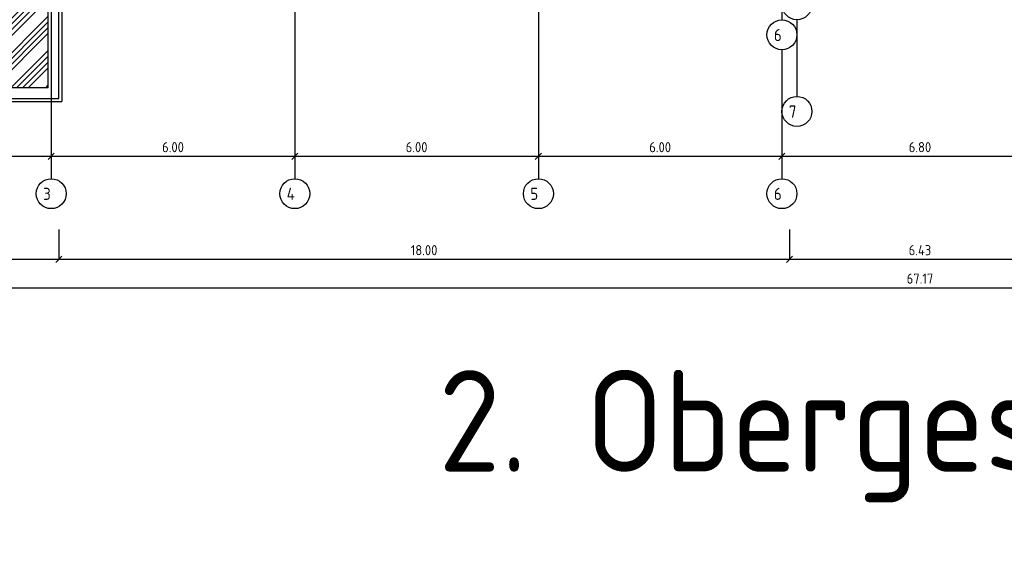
# Model space of a CAD drawing. Extents: x -112620 to -90450, y -13144 to 9644.
# Tile 30 of 34: x -106092 to -103667, y 1967 to 3260. Entities that reach past the tile are written whole.
import ezdxf

# ---------------------------------------------------------------- set-up
doc = ezdxf.new("R2010")
doc.units = 0
doc.header["$LTSCALE"] = 0.5
doc.header["$MEASUREMENT"] = 0
doc.layers.get('0').update_dxf_attribs({"linetype": 'CONTINUOUS'})
doc.layers.get('DEFPOINTS').update_dxf_attribs({"linetype": 'CONTINUOUS'})
for name, color, linetype in [('BEMAS', 30, 'CONTINUOUS'), ('HILFSLINIE', 231, 'CONTINUOUS'), ('SCHRAFF', 140, 'CONTINUOUS'), ('SCHRAFF1', 253, 'CONTINUOUS'), ('WÄNDES', 7, 'CONTINUOUS'), ('WÄRMEÜBER', 240, 'CONTINUOUS')]:
    doc.layers.add(name, color=color, linetype=linetype)
doc.styles.get("Standard").update_dxf_attribs({"font": 'isocp3.shx', "height": 25})
doc.dimstyles.new('M100', dxfattribs={"dimtxt": 35, "dimasz": 15, "dimexe": 5, "dimexo": 5, "dimgap": 10, "dimtad": 1, "dimlfac": 0.01, "dimzin": 0, "dimtxsty": 'STANDARD', "dimblk1": 'OBLIQUE', "dimblk2": 'OBLIQUE', "dimsah": 1, "dimcen": 2.5, "dimdle": 5, "dimazin": 3, "dimtfac": 1, "dimtmove": 0, "dimatfit": 3, "dimtolj": 1, "dimtzin": 0})

# ---------------------------------------------------------------- blocks, each defined once
blk = doc.blocks.new('_OBLIQUE')
at = {"color": 0, "linetype": 'BYBLOCK'}
blk.add_line((-0.5, -0.5), (0.5, 0.5), dxfattribs=at)
blk = doc.blocks.new('*D806')
at = {"color": 0, "linetype": 'BYBLOCK'}
blk.add_line((-106619.5, -687.8), (-106009.5, -687.8), dxfattribs=at)
at = {"layer": 'DEFPOINTS', "color": 0, "linetype": 'BYBLOCK'}
for p in [(-106614.5, -687.8), (-106014.5, -687.8), (-106014.5, -687.8)]:
    blk.add_point(p, dxfattribs=at)
at = {"color": 0, "linetype": 'BYBLOCK', "xscale": 15, "yscale": 15, "zscale": 15, "rotation": 180}
blk.add_blockref('_OBLIQUE', (-106614.5, -687.8), dxfattribs=at)
at = {"color": 0, "linetype": 'BYBLOCK', "xscale": 15, "yscale": 15, "zscale": 15}
blk.add_blockref('_OBLIQUE', (-106014.5, -687.8), dxfattribs=at)
at = {"color": 0, "linetype": 'BYBLOCK', "insert": (-106314.5, -665.3), "char_height": 25, "attachment_point": 5}
blk.add_mtext('\\A1;6.00', dxfattribs=at)
blk = doc.blocks.new('*D807')
at = {"color": 0, "linetype": 'BYBLOCK'}
blk.add_line((-106019.5, -687.8), (-105409.5, -687.8), dxfattribs=at)
at = {"layer": 'DEFPOINTS', "color": 0, "linetype": 'BYBLOCK'}
for p in [(-106014.5, -687.8), (-105414.5, -687.8), (-105414.5, -687.8)]:
    blk.add_point(p, dxfattribs=at)
at = {"color": 0, "linetype": 'BYBLOCK', "xscale": 15, "yscale": 15, "zscale": 15, "rotation": 180}
blk.add_blockref('_OBLIQUE', (-106014.5, -687.8), dxfattribs=at)
at = {"color": 0, "linetype": 'BYBLOCK', "xscale": 15, "yscale": 15, "zscale": 15}
blk.add_blockref('_OBLIQUE', (-105414.5, -687.8), dxfattribs=at)
at = {"color": 0, "linetype": 'BYBLOCK', "insert": (-105714.5, -665.3), "char_height": 25, "attachment_point": 5}
blk.add_mtext('\\A1;6.00', dxfattribs=at)
blk = doc.blocks.new('*D808')
at = {"color": 0, "linetype": 'BYBLOCK'}
blk.add_line((-105419.5, -687.8), (-104809.5, -687.8), dxfattribs=at)
at = {"layer": 'DEFPOINTS', "color": 0, "linetype": 'BYBLOCK'}
for p in [(-105414.5, -687.8), (-104814.5, -687.8), (-104814.5, -687.8)]:
    blk.add_point(p, dxfattribs=at)
at = {"color": 0, "linetype": 'BYBLOCK', "xscale": 15, "yscale": 15, "zscale": 15, "rotation": 180}
blk.add_blockref('_OBLIQUE', (-105414.5, -687.8), dxfattribs=at)
at = {"color": 0, "linetype": 'BYBLOCK', "xscale": 15, "yscale": 15, "zscale": 15}
blk.add_blockref('_OBLIQUE', (-104814.5, -687.8), dxfattribs=at)
at = {"color": 0, "linetype": 'BYBLOCK', "insert": (-105114.5, -665.3), "char_height": 25, "attachment_point": 5}
blk.add_mtext('\\A1;6.00', dxfattribs=at)
blk = doc.blocks.new('*D809')
at = {"color": 0, "linetype": 'BYBLOCK'}
blk.add_line((-104819.5, -687.8), (-104209.5, -687.8), dxfattribs=at)
at = {"layer": 'DEFPOINTS', "color": 0, "linetype": 'BYBLOCK'}
for p in [(-104814.5, -687.8), (-104214.5, -687.8), (-104214.5, -687.8)]:
    blk.add_point(p, dxfattribs=at)
at = {"color": 0, "linetype": 'BYBLOCK', "xscale": 15, "yscale": 15, "zscale": 15, "rotation": 180}
blk.add_blockref('_OBLIQUE', (-104814.5, -687.8), dxfattribs=at)
at = {"color": 0, "linetype": 'BYBLOCK', "xscale": 15, "yscale": 15, "zscale": 15}
blk.add_blockref('_OBLIQUE', (-104214.5, -687.8), dxfattribs=at)
at = {"color": 0, "linetype": 'BYBLOCK', "insert": (-104514.5, -665.3), "char_height": 25, "attachment_point": 5}
blk.add_mtext('\\A1;6.00', dxfattribs=at)
blk = doc.blocks.new('*D815')
at = {"color": 0, "linetype": 'BYBLOCK'}
blk.add_line((-104219.5, -687.8), (-103529.5, -687.8), dxfattribs=at)
at = {"layer": 'DEFPOINTS', "color": 0, "linetype": 'BYBLOCK'}
for p in [(-104214.5, -687.8), (-103534.5, -687.8), (-103534.5, -687.8)]:
    blk.add_point(p, dxfattribs=at)
at = {"color": 0, "linetype": 'BYBLOCK', "xscale": 15, "yscale": 15, "zscale": 15, "rotation": 180}
blk.add_blockref('_OBLIQUE', (-104214.5, -687.8), dxfattribs=at)
at = {"color": 0, "linetype": 'BYBLOCK', "xscale": 15, "yscale": 15, "zscale": 15}
blk.add_blockref('_OBLIQUE', (-103534.5, -687.8), dxfattribs=at)
at = {"color": 0, "linetype": 'BYBLOCK', "insert": (-103874.5, -665.3), "char_height": 25, "attachment_point": 5}
blk.add_mtext('\\A1;6.80', dxfattribs=at)
blk = doc.blocks.new('*D836')
at = {"color": 0, "linetype": 'BYBLOCK'}
blk.add_line((-107238, -1011.5), (-100511, -1011.5), dxfattribs=at)
at = {"layer": 'DEFPOINTS', "color": 0, "linetype": 'BYBLOCK'}
for p in [(-107233, -1011.5), (-100516, -1011.5), (-100516, -1011.5)]:
    blk.add_point(p, dxfattribs=at)
at = {"color": 0, "linetype": 'BYBLOCK', "xscale": 15, "yscale": 15, "zscale": 15, "rotation": 180}
blk.add_blockref('_OBLIQUE', (-107233, -1011.5), dxfattribs=at)
at = {"color": 0, "linetype": 'BYBLOCK', "xscale": 15, "yscale": 15, "zscale": 15}
blk.add_blockref('_OBLIQUE', (-100516, -1011.5), dxfattribs=at)
at = {"color": 0, "linetype": 'BYBLOCK', "insert": (-103874.5, -989), "char_height": 25, "attachment_point": 5}
blk.add_mtext('\\A1;67.17', dxfattribs=at)
blk = doc.blocks.new('*D837')
at = {"color": 0, "linetype": 'BYBLOCK'}
blk.add_line((-107238, -941.5), (-105991, -941.5), dxfattribs=at)
at = {"layer": 'DEFPOINTS', "color": 0, "linetype": 'BYBLOCK'}
for p in [(-107233, -941.5), (-105996, -941.5), (-105996, -941.5)]:
    blk.add_point(p, dxfattribs=at)
at = {"color": 0, "linetype": 'BYBLOCK', "xscale": 15, "yscale": 15, "zscale": 15, "rotation": 180}
blk.add_blockref('_OBLIQUE', (-107233, -941.5), dxfattribs=at)
at = {"color": 0, "linetype": 'BYBLOCK', "xscale": 15, "yscale": 15, "zscale": 15}
blk.add_blockref('_OBLIQUE', (-105996, -941.5), dxfattribs=at)
at = {"color": 0, "linetype": 'BYBLOCK', "insert": (-106614.5, -919), "char_height": 25, "attachment_point": 5}
blk.add_mtext('\\A1;12.37', dxfattribs=at)
blk = doc.blocks.new('*D838')
at = {"color": 0, "linetype": 'BYBLOCK'}
blk.add_line((-106001, -941.5), (-104191, -941.5), dxfattribs=at)
at = {"layer": 'DEFPOINTS', "color": 0, "linetype": 'BYBLOCK'}
for p in [(-105996, -941.5), (-104196, -941.5), (-104196, -941.5)]:
    blk.add_point(p, dxfattribs=at)
at = {"color": 0, "linetype": 'BYBLOCK', "xscale": 15, "yscale": 15, "zscale": 15, "rotation": 180}
blk.add_blockref('_OBLIQUE', (-105996, -941.5), dxfattribs=at)
at = {"color": 0, "linetype": 'BYBLOCK', "xscale": 15, "yscale": 15, "zscale": 15}
blk.add_blockref('_OBLIQUE', (-104196, -941.5), dxfattribs=at)
at = {"color": 0, "linetype": 'BYBLOCK', "insert": (-105096, -919), "char_height": 25, "attachment_point": 5}
blk.add_mtext('\\A1;18.00', dxfattribs=at)
blk = doc.blocks.new('*D839')
at = {"color": 0, "linetype": 'BYBLOCK'}
blk.add_line((-104201, -941.5), (-103548, -941.5), dxfattribs=at)
at = {"layer": 'DEFPOINTS', "color": 0, "linetype": 'BYBLOCK'}
for p in [(-104196, -941.5), (-103553, -941.5), (-103553, -941.5)]:
    blk.add_point(p, dxfattribs=at)
at = {"color": 0, "linetype": 'BYBLOCK', "xscale": 15, "yscale": 15, "zscale": 15, "rotation": 180}
blk.add_blockref('_OBLIQUE', (-104196, -941.5), dxfattribs=at)
at = {"color": 0, "linetype": 'BYBLOCK', "xscale": 15, "yscale": 15, "zscale": 15}
blk.add_blockref('_OBLIQUE', (-103553, -941.5), dxfattribs=at)
at = {"color": 0, "linetype": 'BYBLOCK', "insert": (-103874.5, -919), "char_height": 25, "attachment_point": 5}
blk.add_mtext('\\A1;6.43', dxfattribs=at)
blk = doc.blocks.new('*D857')
at = {"color": 0, "linetype": 'BYBLOCK'}
for p, q in [((-107709.7, 7918.6), (-107709.7, 6671.6)), ((-104093, -5451.2), (-103918, -5451.2))]:
    blk.add_line(p, q, dxfattribs=at)
at = {"layer": 'DEFPOINTS', "color": 0, "linetype": 'BYBLOCK'}
for p in [(-107709.7, 7913.6), (-107709.7, 6676.6), (-107709.7, 6676.6), (-104088, -5451.2), (-103923, -5451.2), (-103923, -5451.2)]:
    blk.add_point(p, dxfattribs=at)
at = {"color": 0, "linetype": 'BYBLOCK', "xscale": 15, "yscale": 15, "zscale": 15}
for p, rotation in [((-107709.7, 7913.6), 90), ((-107709.7, 6676.6), 270), ((-104088, -5451.2), 180)]:
    blk.add_blockref('_OBLIQUE', p, dxfattribs=dict(at, rotation=rotation))
blk.add_blockref('_OBLIQUE', (-103923, -5451.2), dxfattribs=at)
at = {"color": 0, "linetype": 'BYBLOCK', "insert": (-107732.2, 7295.1), "char_height": 25, "attachment_point": 5, "rotation": 90}
blk.add_mtext('\\A1;12.37', dxfattribs=at)
at = {"color": 0, "linetype": 'BYBLOCK', "insert": (-104005.5, -5428.7), "char_height": 25, "attachment_point": 5}
blk.add_mtext('\\A1;1.65', dxfattribs=at)
blk = doc.blocks.new('*D858')
at = {"color": 0, "linetype": 'BYBLOCK'}
for p, q in [((-107709.7, 7908.6), (-107709.7, 8218.6)), ((-104843, -5451.2), (-104683, -5451.2))]:
    blk.add_line(p, q, dxfattribs=at)
at = {"layer": 'DEFPOINTS', "color": 0, "linetype": 'BYBLOCK'}
for p in [(-107709.7, 8213.6), (-107709.7, 8213.6), (-107709.7, 7913.6), (-104838, -5451.2), (-104688, -5451.2), (-104688, -5451.2)]:
    blk.add_point(p, dxfattribs=at)
at = {"color": 0, "linetype": 'BYBLOCK', "xscale": 15, "yscale": 15, "zscale": 15}
for p, rotation in [((-107709.7, 8213.6), 90), ((-107709.7, 7913.6), 270), ((-104838, -5451.2), 180)]:
    blk.add_blockref('_OBLIQUE', p, dxfattribs=dict(at, rotation=rotation))
blk.add_blockref('_OBLIQUE', (-104688, -5451.2), dxfattribs=at)
at = {"color": 0, "linetype": 'BYBLOCK', "insert": (-107732.2, 8063.6), "char_height": 25, "attachment_point": 5, "rotation": 90}
blk.add_mtext('\\A1;3.00', dxfattribs=at)
at = {"color": 0, "linetype": 'BYBLOCK', "insert": (-104763, -5428.7), "char_height": 25, "attachment_point": 5}
blk.add_mtext('\\A1;1.50', dxfattribs=at)
blk = doc.blocks.new('*D859')
at = {"color": 0, "linetype": 'BYBLOCK'}
for p, q in [((-100176.1, 8518.6), (-100176.1, 7908.6)), ((-104693, -5451.2), (-104083, -5451.2))]:
    blk.add_line(p, q, dxfattribs=at)
at = {"layer": 'DEFPOINTS', "color": 0, "linetype": 'BYBLOCK'}
for p in [(-100176.1, 8513.6), (-100176.1, 7913.6), (-100176.1, 7913.6), (-104688, -5451.2), (-104088, -5451.2), (-104088, -5451.2)]:
    blk.add_point(p, dxfattribs=at)
at = {"color": 0, "linetype": 'BYBLOCK', "xscale": 15, "yscale": 15, "zscale": 15}
for p, rotation in [((-100176.1, 8513.6), 90), ((-100176.1, 7913.6), 270), ((-104688, -5451.2), 180)]:
    blk.add_blockref('_OBLIQUE', p, dxfattribs=dict(at, rotation=rotation))
blk.add_blockref('_OBLIQUE', (-104088, -5451.2), dxfattribs=at)
at = {"color": 0, "linetype": 'BYBLOCK', "insert": (-100198.6, 8213.6), "char_height": 25, "attachment_point": 5, "rotation": 90}
blk.add_mtext('\\A1;6.00', dxfattribs=at)
at = {"color": 0, "linetype": 'BYBLOCK', "insert": (-104388, -5428.7), "char_height": 25, "attachment_point": 5}
blk.add_mtext('\\A1;6.00', dxfattribs=at)
blk = doc.blocks.new('*D860')
at = {"color": 0, "linetype": 'BYBLOCK'}
for p, q in [((-100176.1, 7918.6), (-100176.1, 6671.6)), ((-104833, -5451.2), (-105428, -5451.2))]:
    blk.add_line(p, q, dxfattribs=at)
at = {"layer": 'DEFPOINTS', "color": 0, "linetype": 'BYBLOCK'}
for p in [(-100176.1, 7913.6), (-100176.1, 6676.6), (-100176.1, 6676.6), (-105423, -5451.2), (-105423, -5451.2), (-104838, -5451.2)]:
    blk.add_point(p, dxfattribs=at)
at = {"color": 0, "linetype": 'BYBLOCK', "xscale": 15, "yscale": 15, "zscale": 15}
for p, rotation in [((-100176.1, 7913.6), 90), ((-100176.1, 6676.6), 270), ((-105423, -5451.2), 180)]:
    blk.add_blockref('_OBLIQUE', p, dxfattribs=dict(at, rotation=rotation))
blk.add_blockref('_OBLIQUE', (-104838, -5451.2), dxfattribs=at)
at = {"color": 0, "linetype": 'BYBLOCK', "insert": (-100198.6, 7295.1), "char_height": 25, "attachment_point": 5, "rotation": 90}
blk.add_mtext('\\A1;12.37', dxfattribs=at)
at = {"color": 0, "linetype": 'BYBLOCK', "insert": (-105130.5, -5428.7), "char_height": 25, "attachment_point": 5}
blk.add_mtext('\\A1;5.85', dxfattribs=at)
blk = doc.blocks.new('*D861')
at = {"color": 0, "linetype": 'BYBLOCK'}
for p, q in [((-103558, 8986.8), (-101711, 8986.8)), ((-105598, -5381.2), (-106038, -5381.2))]:
    blk.add_line(p, q, dxfattribs=at)
at = {"layer": 'DEFPOINTS', "color": 0, "linetype": 'BYBLOCK'}
for p in [(-103553, 8986.8), (-101716, 8986.8), (-101716, 8986.8), (-106033, -5381.2), (-106033, -5381.2), (-105603, -5381.2)]:
    blk.add_point(p, dxfattribs=at)
at = {"color": 0, "linetype": 'BYBLOCK', "xscale": 15, "yscale": 15, "zscale": 15, "rotation": 180}
for p in [(-103553, 8986.8), (-106033, -5381.2)]:
    blk.add_blockref('_OBLIQUE', p, dxfattribs=at)
at = {"color": 0, "linetype": 'BYBLOCK', "xscale": 15, "yscale": 15, "zscale": 15}
for p in [(-101716, 8986.8), (-105603, -5381.2)]:
    blk.add_blockref('_OBLIQUE', p, dxfattribs=at)
at = {"color": 0, "linetype": 'BYBLOCK', "char_height": 25, "attachment_point": 5}
for s, insert in [('\\A1;18.37', (-102634.5, 9009.3)), ('\\A1;4.30', (-105818, -5358.7))]:
    blk.add_mtext(s, dxfattribs=dict(at, insert=insert))

msp = doc.modelspace()

# ---------------------------------------------------------------- hatches: boundary and pattern name
at = {"layer": 'SCHRAFF1'}
h = msp.add_hatch(dxfattribs=at)
h.set_pattern_fill('ANSI34', color=256, scale=80, style=0)
h.paths.add_polyline_path([(-106614.51, 4276.729), (-107207.01, 4276.729), (-107207.01, 3091.729), (-106614.51, 3091.729)])
h.paths.add_polyline_path([(-106614.51, 3091.729), (-106022.01, 3091.729), (-106022.01, 3350.729), (-106048.01, 3350.729), (-106048.01, 4276.729), (-106614.51, 4276.729)])
h.paths.add_polyline_path([(-106517.973, 3633.708), (-106359.266, 3633.708), (-106359.266, 3662.225), (-106517.973, 3662.225)], flags=24)
h.paths.add_polyline_path([(-106518.29, 3666.688), (-106384.151, 3666.688), (-106384.151, 3697.105), (-106518.29, 3697.105)], flags=24)

# ---------------------------------------------------------------- linework, layer by layer
at = {"layer": 'BEMAS'}
for p, q in [((-105996.01, 2742.361), (-105996.01, 2669.379)), ((-104196.01, 2742.361), (-104196.01, 2669.379))]:
    msp.add_line(p, q, dxfattribs=at)
at = {"layer": 'HILFSLINIE'}
for p, q in [((-106014.51, 5102.729), (-106014.51, 2867.87)), ((-105414.51, 5102.729), (-105414.51, 2867.87)), ((-104814.51, 5102.729), (-104814.51, 2867.87)), ((-104214.51, 5102.729), (-104214.51, 3259.199)), ((-104177.51, 3259.544), (-104177.51, 3070.585)), ((-104214.51, 3185.461), (-104214.51, 2867.87))]:
    msp.add_line(p, q, dxfattribs=at)
for centre in [(-104177.51, 3296.414), (-104214.51, 3222.33), (-104177.51, 3033.715), (-106014.51, 2831), (-105414.51, 2831), (-104814.51, 2831), (-104214.51, 2831)]:
    msp.add_circle(centre, 36.869, dxfattribs=at)
at = {"layer": 'SCHRAFF1'}
for p, q in [((-106022.01, 3091.729), (-106022.01, 3357.729)), ((-105988.01, 3357.729), (-105988.01, 3057.729)), ((-106022.01, 3091.729), (-107207.01, 3091.729)), ((-107241.01, 3057.729), (-105988.01, 3057.729))]:
    msp.add_line(p, q, dxfattribs=at)
at = {"layer": 'WÄRMEÜBER'}
for p, q in [((-105996.01, 3065.729), (-105996.01, 3357.729)), ((-107233.01, 3065.729), (-105996.01, 3065.729))]:
    msp.add_line(p, q, dxfattribs=at)

# ---------------------------------------------------------------- texts
at = {"layer": 'HILFSLINIE'}
for s, p in [('6', (-104234.499, 3206.845)), ('7', (-104197.499, 3018.231)), ('3', (-106034.499, 2815.516)), ('4', (-105434.499, 2815.516)), ('5', (-104834.499, 2815.516)), ('6', (-104234.499, 2815.516))]:
    msp.add_text(s, height=30, dxfattribs=at).set_placement(p)
at = {"layer": 'WÄNDES'}
msp.add_text('2. Obergeschoss', height=250, dxfattribs=at).set_placement((-105060.783, 2146.183))

# ---------------------------------------------------------------- dimensions: what is measured, and where the dimension line sits
at = {"layer": 'BEMAS'}
for base, p1, p2, picture, middle in [((-106033.01, -5381.182), (-105603.01, -5381.182), (-106033.01, -5381.182), '*D861', (-105818.01, -5358.682)), ((-104088.01, -5451.182), (-104688.01, -5451.182), (-104088.01, -5451.182), '*D859', (-104388.01, -5428.682)), ((-104688.01, -5451.182), (-104838.01, -5451.182), (-104688.01, -5451.182), '*D858', (-104763.01, -5428.682)), ((-103923.01, -5451.182), (-104088.01, -5451.182), (-103923.01, -5451.182), '*D857', (-104005.51, -5428.682)), ((-105423.01, -5451.182), (-104838.01, -5451.182), (-105423.01, -5451.182), '*D860', (-105130.51, -5428.682))]:
    dim = msp.add_linear_dim(base=base, p1=p1, p2=p2, dimstyle='M100', dxfattribs=at)
    dim.commit()
    dim.dimension.update_dxf_attribs({"geometry": picture, "text_midpoint": middle})
for base, p1, p2, picture, middle in [((-105996.01, 2669.379), (-107233.01, 2669.379), (-105996.01, 2669.379), '*D837', (-106614.51, 2691.881)), ((-104196.01, 2669.379), (-105996.01, 2669.379), (-104196.01, 2669.379), '*D838', (-105096.01, 2691.879)), ((-103553.01, 2669.379), (-104196.01, 2669.379), (-103553.01, 2669.379), '*D839', (-103874.51, 2691.879)), ((-100516.01, 2599.379), (-107233.01, 2599.379), (-100516.01, 2599.379), '*D836', (-103874.51, 2621.879))]:
    dim = msp.add_linear_dim(base=base, p1=p1, p2=p2, dimstyle='M100', dxfattribs=at)
    dim.commit()
    dim.dimension.update_dxf_attribs({"geometry": picture, "text_midpoint": middle, "insert": (0, 3610.851)})
at = {"layer": 'HILFSLINIE'}
for base, p1, p2, picture, middle in [((-106014.51, 2923.1), (-106614.51, 2923.1), (-106014.51, 2923.1), '*D806', (-106314.51, 2945.6)), ((-105414.51, 2923.1), (-106014.51, 2923.1), (-105414.51, 2923.1), '*D807', (-105714.51, 2945.6)), ((-104814.51, 2923.1), (-105414.51, 2923.1), (-104814.51, 2923.1), '*D808', (-105114.51, 2945.6)), ((-104214.51, 2923.1), (-104814.51, 2923.1), (-104214.51, 2923.1), '*D809', (-104514.51, 2945.6)), ((-103534.51, 2923.1), (-104214.51, 2923.1), (-103534.51, 2923.1), '*D815', (-103874.51, 2945.6))]:
    dim = msp.add_linear_dim(base=base, p1=p1, p2=p2, dimstyle='M100', dxfattribs=at)
    dim.commit()
    dim.dimension.update_dxf_attribs({"geometry": picture, "text_midpoint": middle, "insert": (0, 3610.851)})
at = {"layer": 'SCHRAFF'}
dim = msp.add_linear_dim(base=(-101716.01, 8986.837), p1=(-103553.01, 8986.837), p2=(-101716.01, 8986.837), dimstyle='M100', dxfattribs=at)
dim.commit()
dim.dimension.update_dxf_attribs({"geometry": '*D861', "text_midpoint": (-102634.51, 9009.337)})
for base, p1, p2, picture, middle in [((-100176.052, 7913.58), (-100176.052, 8513.58), (-100176.052, 7913.58), '*D859', (-100198.552, 8213.58)), ((-107709.687, 8213.58), (-107709.687, 7913.58), (-107709.687, 8213.58), '*D858', (-107732.187, 8063.58)), ((-107709.687, 6676.58), (-107709.687, 7913.58), (-107709.687, 6676.58), '*D857', (-107732.189, 7295.08)), ((-100176.052, 6676.58), (-100176.052, 7913.58), (-100176.052, 6676.58), '*D860', (-100198.555, 7295.08))]:
    dim = msp.add_linear_dim(base=base, p1=p1, p2=p2, angle=90, dimstyle='M100', dxfattribs=at)
    dim.commit()
    dim.dimension.update_dxf_attribs({"geometry": picture, "text_midpoint": middle})

doc.saveas('drawing.dxf')
